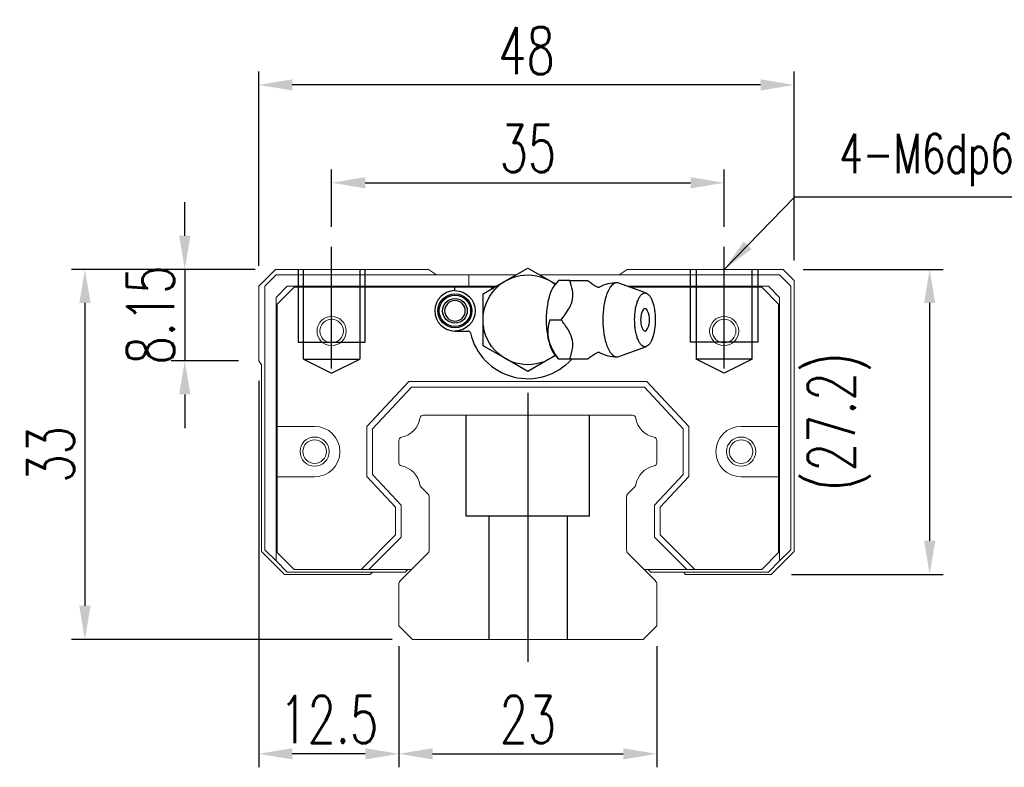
# Model space of a CAD drawing. Header units: millimetres. Extents: x 1821 to 2071, y 456 to 561.
# Tile 1 of 53: x 1821 to 1909, y 465 to 532. Entities that reach past the tile are written whole.
import ezdxf

# ---------------------------------------------------------------- set-up
doc = ezdxf.new("R2010")
doc.units = ezdxf.units.MM
doc.header["$LTSCALE"] = 0.2
doc.header["$PDSIZE"] = -1
doc.styles.add('DIM-7', font='SIMPLEX.shx', dxfattribs={"width": 0.7, "bigfont": 'chineset.shx'})
doc.dimstyles.new('CNS', dxfattribs={"dimtxt": 3.5, "dimasz": 2.5, "dimexe": 1, "dimexo": 1.5, "dimgap": 0.09, "dimtad": 0, "dimdsep": 46, "dimtxsty": 'DIM-7', "dimcen": 0.09, "dimclrd": 1, "dimclre": 1, "dimclrt": 4, "dimadec": 0, "dimazin": 0, "dimtfac": 1, "dimtix": 1, "dimtmove": 2, "dimatfit": 3, "dimfxl": 1, "dimtvp": 0.971429, "dimtolj": 1, "dimarcsym": 0})

# ---------------------------------------------------------------- blocks, each defined once
blk = doc.blocks.new('*D8')
at = {"color": 7, "lineweight": -2, "transparency": 16777216}
for p, q in [((1848.616, 513.485), (1848.616, 518.602)), ((1883.616, 513.485), (1883.616, 518.602)), ((1851.616, 517.402), (1880.616, 517.402))]:
    blk.add_line(p, q, dxfattribs=at)
at = {"color": 7, "transparency": 16777216}
for points in [[(1851.616, 517.902), (1851.616, 516.902), (1848.616, 517.402)], [(1880.616, 517.902), (1880.616, 516.902), (1883.616, 517.402)]]:
    blk.add_solid(points, dxfattribs=at)
at = {"layer": 'DEFPOINTS', "color": 0, "transparency": 16777216}
for p in [(1883.616, 517.402), (1848.616, 511.685), (1883.616, 511.685)]:
    blk.add_point(p, dxfattribs=at)
at = {"color": 7, "transparency": 16777216, "insert": (1866.116, 520.462), "char_height": 4.2, "attachment_point": 5, "style": 'DIM-7'}
blk.add_mtext('\\A1;35', dxfattribs=at)
blk = doc.blocks.new('*D9')
at = {"color": 7, "lineweight": -2, "transparency": 16777216}
for p, q in [((1842.109, 509.985), (1842.109, 527.33)), ((1889.859, 510.485), (1889.859, 527.33)), ((1886.859, 526.13), (1845.109, 526.13))]:
    blk.add_line(p, q, dxfattribs=at)
at = {"color": 7, "transparency": 16777216}
for points in [[(1845.109, 526.63), (1845.109, 525.63), (1842.109, 526.13)], [(1886.859, 526.63), (1886.859, 525.63), (1889.859, 526.13)]]:
    blk.add_solid(points, dxfattribs=at)
at = {"layer": 'DEFPOINTS', "color": 0, "transparency": 16777216}
for p in [(1842.109, 526.13), (1889.859, 508.685), (1842.109, 508.185)]:
    blk.add_point(p, dxfattribs=at)
at = {"color": 7, "transparency": 16777216, "insert": (1865.984, 529.19), "char_height": 4.2, "attachment_point": 5, "style": 'DIM-7'}
blk.add_mtext('\\A1;48', dxfattribs=at)
blk = doc.blocks.new('*D10')
at = {"color": 7, "lineweight": -2, "transparency": 16777216}
for p, q in [((1835.52, 512.685), (1835.52, 515.685)), ((1841.809, 509.685), (1834.32, 509.685)), ((1835.52, 509.685), (1835.52, 501.535)), ((1840.309, 501.535), (1834.32, 501.535)), ((1835.52, 498.535), (1835.52, 495.535))]:
    blk.add_line(p, q, dxfattribs=at)
at = {"color": 7, "transparency": 16777216}
for points in [[(1835.02, 512.685), (1836.02, 512.685), (1835.52, 509.685)], [(1835.02, 498.535), (1836.02, 498.535), (1835.52, 501.535)]]:
    blk.add_solid(points, dxfattribs=at)
at = {"layer": 'DEFPOINTS', "color": 0, "transparency": 16777216}
for p in [(1843.609, 509.685), (1835.52, 501.535), (1842.109, 501.535)]:
    blk.add_point(p, dxfattribs=at)
at = {"color": 7, "transparency": 16777216, "insert": (1832.46, 505.61), "char_height": 4.2, "attachment_point": 5, "rotation": 90, "style": 'DIM-7'}
blk.add_mtext('\\A1;8.15', dxfattribs=at)
blk = doc.blocks.new('*D11')
at = {"color": 7, "lineweight": -2, "transparency": 16777216}
for p, q in [((1841.809, 509.685), (1825.417, 509.685)), ((1826.617, 506.685), (1826.617, 479.685)), ((1854.024, 476.685), (1825.417, 476.685))]:
    blk.add_line(p, q, dxfattribs=at)
at = {"color": 7, "transparency": 16777216}
for points in [[(1826.117, 506.685), (1827.117, 506.685), (1826.617, 509.685)], [(1826.117, 479.685), (1827.117, 479.685), (1826.617, 476.685)]]:
    blk.add_solid(points, dxfattribs=at)
at = {"layer": 'DEFPOINTS', "color": 0, "transparency": 16777216}
for p in [(1843.609, 509.685), (1826.617, 476.685), (1855.824, 476.685)]:
    blk.add_point(p, dxfattribs=at)
at = {"color": 7, "transparency": 16777216, "insert": (1823.557, 493.185), "char_height": 4.2, "attachment_point": 5, "rotation": 90, "style": 'DIM-7'}
blk.add_mtext('\\A1;33', dxfattribs=at)
blk = doc.blocks.new('*D12')
at = {"color": 7, "lineweight": -2, "transparency": 16777216}
for p, q in [((1854.609, 476.085), (1854.609, 465.282)), ((1877.609, 476.085), (1877.609, 465.282)), ((1857.609, 466.482), (1874.609, 466.482))]:
    blk.add_line(p, q, dxfattribs=at)
at = {"color": 7, "transparency": 16777216}
for points in [[(1857.609, 466.982), (1857.609, 465.982), (1854.609, 466.482)], [(1874.609, 466.982), (1874.609, 465.982), (1877.609, 466.482)]]:
    blk.add_solid(points, dxfattribs=at)
at = {"layer": 'DEFPOINTS', "color": 0, "transparency": 16777216}
for p in [(1854.609, 477.885), (1877.609, 477.885), (1877.609, 466.482)]:
    blk.add_point(p, dxfattribs=at)
at = {"color": 7, "transparency": 16777216, "insert": (1866.109, 469.542), "char_height": 4.2, "attachment_point": 5, "style": 'DIM-7'}
blk.add_mtext('\\A1;23', dxfattribs=at)
blk = doc.blocks.new('*D13')
at = {"color": 7, "lineweight": -2, "transparency": 16777216}
for p, q in [((1842.109, 499.735), (1842.109, 465.282)), ((1854.609, 476.085), (1854.609, 465.282)), ((1851.609, 466.482), (1845.109, 466.482))]:
    blk.add_line(p, q, dxfattribs=at)
at = {"color": 7, "transparency": 16777216}
for points in [[(1845.109, 466.982), (1845.109, 465.982), (1842.109, 466.482)], [(1851.609, 466.982), (1851.609, 465.982), (1854.609, 466.482)]]:
    blk.add_solid(points, dxfattribs=at)
at = {"layer": 'DEFPOINTS', "color": 0, "transparency": 16777216}
for p in [(1842.109, 501.535), (1854.609, 477.885), (1842.109, 466.482)]:
    blk.add_point(p, dxfattribs=at)
at = {"color": 7, "transparency": 16777216, "insert": (1848.359, 469.542), "char_height": 4.2, "attachment_point": 5, "style": 'DIM-7'}
blk.add_mtext('\\A1;12.5', dxfattribs=at)
blk = doc.blocks.new('*D14')
at = {"color": 7, "lineweight": -2, "transparency": 16777216}
for p, q in [((1890.659, 509.685), (1903.133, 509.685)), ((1901.933, 506.685), (1901.933, 485.485)), ((1889.609, 482.485), (1903.133, 482.485))]:
    blk.add_line(p, q, dxfattribs=at)
at = {"color": 7, "transparency": 16777216}
for points in [[(1901.433, 506.685), (1902.433, 506.685), (1901.933, 509.685)], [(1901.433, 485.485), (1902.433, 485.485), (1901.933, 482.485)]]:
    blk.add_solid(points, dxfattribs=at)
at = {"layer": 'DEFPOINTS', "color": 0, "transparency": 16777216}
for p in [(1888.859, 509.685), (1887.809, 482.485), (1901.933, 482.485)]:
    blk.add_point(p, dxfattribs=at)
at = {"color": 7, "transparency": 16777216, "insert": (1893.865, 496.085), "char_height": 4.2, "attachment_point": 5, "rotation": 90, "style": 'DIM-7'}
blk.add_mtext('\\A1;(27.2)', dxfattribs=at)

msp = doc.modelspace()

# ---------------------------------------------------------------- linework, layer by layer
at = {"color": 0}
msp.add_line((1848.616, 500.835), (1848.616, 511.685), dxfattribs=at)
msp.add_line((1883.616, 500.835), (1883.616, 511.685))
at = {"linetype": 'Continuous', "lineweight": 15}
for p, q in [((1843.609, 509.685), (1842.109, 508.185)), ((1842.659, 508.185), (1843.659, 509.185)), ((1857.257, 509.685), (1843.609, 509.685)), ((1843.659, 509.185), (1860.859, 509.185)), ((1857.967, 509.185), (1857.257, 509.685)), ((1860.859, 509.185), (1865.038, 509.185)), ((1860.859, 509.185), (1860.859, 508.185)), ((1867.181, 509.185), (1888.559, 509.185)), ((1874.962, 509.685), (1874.252, 509.185)), ((1888.859, 509.685), (1874.962, 509.685)), ((1888.559, 509.185), (1889.559, 508.185)), ((1889.859, 508.685), (1888.859, 509.685)), ((1889.859, 484.535), (1889.859, 508.685)), ((1842.109, 508.185), (1842.109, 501.535)), ((1842.659, 484.685), (1842.659, 508.185)), ((1844.659, 508.185), (1843.659, 507.185)), ((1843.759, 506.585), (1845.259, 508.085)), ((1860.859, 508.185), (1844.659, 508.185)), ((1845.259, 508.085), (1860.859, 508.085)), ((1863.306, 508.185), (1860.859, 508.185)), ((1860.859, 508.085), (1863.132, 508.085)), ((1860.859, 508.085), (1862.859, 508.085)), ((1862.859, 508.085), (1862.859, 507.928)), ((1887.559, 508.185), (1874.966, 508.185)), ((1875.241, 508.085), (1886.959, 508.085)), ((1886.959, 508.085), (1888.459, 506.585)), ((1888.559, 507.185), (1887.559, 508.185)), ((1889.559, 508.185), (1889.559, 484.685)), ((1843.659, 507.185), (1843.659, 483.685)), ((1843.759, 495.685), (1843.759, 506.585)), ((1888.459, 506.585), (1888.459, 495.685)), ((1888.559, 483.685), (1888.559, 507.185)), ((1842.109, 501.535), (1842.359, 501.161)), ((1842.359, 501.161), (1842.359, 484.535)), ((1851.759, 495.666), (1855.508, 499.685)), ((1855.508, 499.685), (1876.711, 499.685)), ((1876.711, 499.685), (1880.459, 495.666)), ((1855.725, 499.185), (1852.259, 495.469)), ((1876.494, 499.185), (1855.725, 499.185)), ((1879.959, 495.469), (1876.494, 499.185)), ((1856.786, 496.685), (1875.433, 496.685)), ((1847.098, 495.685), (1843.759, 495.685)), ((1843.759, 491.185), (1843.759, 495.685)), ((1851.759, 491.204), (1851.759, 495.666)), ((1852.259, 495.469), (1852.259, 491.401)), ((1879.959, 491.401), (1879.959, 495.469)), ((1880.459, 495.666), (1880.459, 491.204)), ((1888.459, 495.685), (1885.121, 495.685)), ((1888.459, 495.685), (1888.459, 491.185)), ((1854.609, 492.445), (1854.609, 494.425)), ((1877.61, 494.425), (1877.61, 492.445)), ((1843.759, 491.185), (1847.098, 491.185)), ((1843.759, 484.435), (1843.759, 491.185)), ((1854.309, 488.469), (1851.759, 491.204)), ((1852.259, 491.401), (1854.809, 488.666)), ((1877.409, 488.666), (1879.959, 491.401)), ((1880.459, 491.204), (1877.909, 488.469)), ((1885.121, 491.185), (1888.459, 491.185)), ((1888.459, 491.185), (1888.459, 484.435)), ((1857.163, 489.712), (1856.569, 490.306)), ((1875.65, 490.306), (1875.056, 489.712)), ((1857.309, 484.692), (1857.309, 489.358)), ((1874.909, 489.358), (1874.909, 484.692)), ((1854.309, 486.011), (1854.309, 488.469)), ((1854.809, 488.666), (1854.809, 485.804)), ((1877.409, 485.804), (1877.409, 488.666)), ((1877.909, 488.469), (1877.909, 486.011)), ((1851.234, 482.935), (1854.309, 486.011)), ((1854.809, 485.804), (1851.941, 482.935)), ((1880.278, 482.935), (1877.409, 485.804)), ((1877.909, 486.011), (1880.985, 482.935)), ((1843.659, 483.685), (1842.659, 484.685)), ((1889.559, 484.685), (1888.559, 483.685)), ((1842.359, 484.535), (1844.409, 482.485)), ((1845.259, 482.935), (1843.759, 484.435)), ((1854.756, 481.932), (1857.163, 484.339)), ((1875.056, 484.339), (1877.463, 481.932)), ((1888.459, 484.435), (1886.959, 482.935)), ((1887.809, 482.485), (1889.859, 484.535)), ((1843.659, 483.685), (1844.659, 482.685)), ((1851.234, 482.935), (1845.259, 482.935)), ((1855.759, 482.935), (1851.234, 482.935)), ((1855.759, 482.935), (1851.941, 482.935)), ((1855.406, 482.935), (1855.156, 482.685)), ((1880.985, 482.935), (1876.459, 482.935)), ((1880.278, 482.935), (1876.459, 482.935)), ((1877.063, 482.685), (1876.813, 482.935)), ((1886.959, 482.935), (1880.985, 482.935)), ((1887.559, 482.685), (1888.559, 483.685)), ((1844.409, 482.485), (1852.047, 482.485)), ((1844.659, 482.685), (1855.156, 482.685)), ((1852.047, 482.485), (1852.247, 482.685)), ((1877.063, 482.685), (1887.559, 482.685)), ((1879.971, 482.685), (1880.171, 482.485)), ((1880.171, 482.485), (1887.809, 482.485)), ((1854.609, 477.885), (1854.609, 481.578)), ((1877.609, 481.578), (1877.609, 477.885)), ((1855.824, 476.685), (1854.609, 477.885)), ((1877.609, 477.885), (1876.395, 476.685)), ((1876.409, 476.685), (1855.824, 476.685))]:
    msp.add_line(p, q, dxfattribs=at)
at = {"ltscale": 2}
for p, q in [((1845.616, 509.685), (1845.616, 503.185)), ((1846.116, 501.685), (1846.116, 509.685)), ((1851.116, 509.685), (1851.116, 501.685)), ((1851.616, 503.185), (1851.616, 509.685)), ((1880.616, 503.185), (1880.616, 509.685)), ((1881.116, 509.685), (1881.116, 501.685)), ((1886.116, 501.685), (1886.116, 509.685)), ((1886.616, 509.685), (1886.616, 503.185)), ((1845.616, 503.185), (1851.616, 503.185)), ((1886.616, 503.185), (1880.616, 503.185)), ((1846.116, 501.685), (1851.116, 501.685)), ((1846.116, 501.685), (1848.616, 500.435)), ((1848.616, 500.435), (1851.116, 501.685)), ((1883.616, 500.435), (1881.116, 501.685)), ((1886.116, 501.685), (1881.116, 501.685)), ((1886.116, 501.685), (1883.616, 500.435)), ((1860.616, 487.685), (1860.616, 496.685)), ((1871.616, 487.685), (1871.616, 496.685)), ((1871.616, 487.685), (1860.616, 487.685)), ((1862.616, 487.685), (1862.616, 476.685)), ((1869.616, 487.685), (1869.616, 476.685))]:
    msp.add_line(p, q, dxfattribs=at)
at = {"linetype": 'Continuous'}
for p, q in [((1864.109, 508.649), (1866.109, 509.804)), ((1866.109, 509.804), (1868.109, 508.649)), ((1862.109, 507.495), (1864.109, 508.649)), ((1868.109, 508.649), (1868.572, 508.383)), ((1868.831, 508.691), (1868.516, 508.316)), ((1876.679, 507.561), (1874.233, 508.452)), ((1859.609, 507.785), (1859.609, 508.085)), ((1862.109, 505.185), (1862.109, 507.495)), ((1862.109, 502.876), (1862.109, 505.185)), ((1859.609, 504.185), (1860.793, 504.185)), ((1864.109, 501.721), (1862.109, 502.876)), ((1874.233, 501.918), (1876.679, 502.809)), ((1866.109, 500.566), (1864.109, 501.721)), ((1868.109, 501.721), (1866.109, 500.566)), ((1868.572, 501.988), (1868.109, 501.721)), ((1868.516, 502.054), (1868.831, 501.679)), ((1871.441, 501.685), (1869.844, 501.685))]:
    msp.add_line(p, q, dxfattribs=at)
at = {"ltscale": 0.5}
msp.add_line((1866.116, 498.685), (1866.116, 474.685), dxfattribs=at)
at = {"linetype": 'Continuous', "lineweight": 15}
for centre, radius in [((1848.609, 504.185), 1.3), ((1848.609, 504.185), 1.05), ((1883.609, 504.185), 1.3), ((1883.609, 504.185), 1.05), ((1847.098, 493.435), 1.3), ((1847.098, 493.435), 1.05), ((1885.121, 493.435), 1.3), ((1885.121, 493.435), 1.05)]:
    msp.add_circle(centre, radius, dxfattribs=at)
at = {"linetype": 'Continuous', "extrusion": (0, 0, -1)}
for centre, radius, start, end in [((-1866.109, 505.185), 4, 232.60182, 127.81431), ((-1859.609, 505.985), 1.515, 270, 90), ((-1859.609, 505.985), 1.8, 90, 270), ((-1859.609, 505.985), 1.515, 90, 270), ((-1859.609, 505.985), 1.4, 270, 90), ((-1859.609, 505.985), 1.1, 270, 90), ((-1859.609, 505.985), 1.4, 90, 270), ((-1859.609, 505.985), 1.1, 90, 270)]:
    msp.add_arc(centre, radius, start, end, dxfattribs=at)
at = {"linetype": 'Continuous'}
for centre, radius, start, end in [((1874.055, 505.185), 3.3, 90, 118.29326), ((1859.609, 505.985), 1.8, 90, 270), ((1859.609, 505.985), 0.918, 90, 270), ((1859.609, 505.985), 0.918, 270, 90), ((1875.148, 505.185), 1.817, 334.63704, 25.36296), ((1860.793, 503.985), 0.2, 12.71981, 90), ((1866.109, 505.185), 5.25, 192.71981, 318.13107), ((1874.055, 505.185), 3.3, 241.73722, 270.00623)]:
    msp.add_arc(centre, radius, start, end, dxfattribs=at)
at = {"linetype": 'Continuous', "lineweight": 15}
for centre, radius, start, end in [((1866.109, 505.185), 5.25, 192.71981, 318.18969), ((1854.467, 496.727), 2.044, 280.87121, 351.61737), ((1856.786, 496.385), 0.3, 90, 171.61737), ((1875.433, 496.385), 0.3, 8.38263, 90), ((1877.752, 496.727), 2.044, 188.38263, 259.12879), ((1847.098, 493.435), 2.25, 270, 90), ((1885.121, 493.435), 2.25, 90, 270), ((1854.909, 494.425), 0.3, 100.87121, 180.00001), ((1877.309, 494.425), 0.3, 359.99999, 79.12879), ((1854.909, 492.445), 0.3, 179.99999, 259.12866), ((1854.467, 490.143), 2.044, 9.2089, 79.12866), ((1877.752, 490.143), 2.044, 100.87134, 170.79109), ((1877.309, 492.445), 0.3, 280.87134, 0.00001), ((1856.781, 490.518), 0.3, 189.20891, 225), ((1875.438, 490.518), 0.3, 315, 350.79109), ((1856.809, 489.358), 0.5, 0, 45), ((1875.409, 489.358), 0.5, 135, 180.00001), ((1856.809, 484.692), 0.5, 315, 360), ((1875.409, 484.692), 0.5, 179.99999, 225), ((1855.109, 481.578), 0.5, 135, 180.00001), ((1877.109, 481.578), 0.5, 360, 45)]:
    msp.add_arc(centre, radius, start, end, dxfattribs=at)
at = {"linetype": 'Continuous'}
for start_param, end_param in [(0, 3.820667), (5.604012, 6.283185)]:
    msp.add_ellipse((1876.549, 505.185), major_axis=(0, 1), ratio=0.382683, start_param=start_param, end_param=end_param, dxfattribs=at)
for points, knots in [([(1868.52, 508.318), (1868.377, 508.148), (1868.245, 507.912), (1867.889, 506.983), (1867.747, 506.087), (1867.747, 505.185)], [0, 0, 0, 0, 0.313305, 0.313305, 1, 1, 1, 1]), ([(1869.071, 505.185), (1869.343, 505.531), (1869.611, 505.885), (1869.946, 506.515), (1870.047, 506.783), (1870.134, 507.311), (1870.123, 507.573), (1870.031, 508.119), (1869.941, 508.405), (1869.844, 508.685)], [0, 0, 0, 0, 0.316287, 0.316287, 0.530507, 0.530507, 0.74434, 0.74434, 1, 1, 1, 1]), ([(1869.844, 508.685), (1870.403, 508.685), (1870.966, 508.685), (1871.42, 508.685), (1871.457, 508.685), (1871.441, 508.685)], [0, 0, 0, 0, 0.599085, 0.599085, 1, 1, 1, 1]), ([(1872.309, 508.095), (1872.276, 508.111), (1872.106, 508.191), (1871.848, 508.359), (1871.593, 508.549), (1871.478, 508.654), (1871.444, 508.688)], [0, 0, 0, 0, 0.092453, 0.475336, 0.834417, 1, 1, 1, 1]), ([(1874.229, 508.453), (1874.172, 508.474), (1874.113, 508.485), (1873.724, 508.485), (1873.396, 508.13), (1872.928, 506.908), (1872.792, 506.049), (1872.792, 505.185)], [0, 0, 0, 0, 0.081093, 0.081093, 0.540547, 0.540547, 1, 1, 1, 1]), ([(1872.488, 508.09), (1872.487, 508.088), (1872.475, 508.084), (1872.395, 508.065), (1872.319, 508.086), (1872.312, 508.088), (1872.312, 508.089)], [0, 0, 0, 0, 0.201619, 0.51127, 0.862898, 1, 1, 1, 1]), ([(1875.631, 505.185), (1875.631, 505.028), (1875.643, 504.714), (1875.695, 504.261), (1875.781, 503.843), (1875.896, 503.477), (1876.036, 503.177), (1876.196, 502.954), (1876.369, 502.816), (1876.549, 502.77), (1876.73, 502.816), (1876.903, 502.954), (1877.063, 503.177), (1877.203, 503.477), (1877.318, 503.843), (1877.403, 504.261), (1877.456, 504.714), (1877.474, 505.185), (1877.456, 505.657), (1877.403, 506.11), (1877.318, 506.527), (1877.203, 506.893), (1877.063, 507.194), (1876.903, 507.417), (1876.73, 507.554), (1876.549, 507.601), (1876.369, 507.554), (1876.196, 507.417), (1876.036, 507.194), (1875.896, 506.893), (1875.781, 506.527), (1875.667, 505.973), (1875.631, 505.499), (1875.631, 505.185)], [0, 0, 0, 0, 0.031259, 0.062519, 0.093778, 0.125038, 0.156297, 0.187556, 0.218816, 0.250075, 0.281335, 0.312594, 0.343853, 0.375113, 0.406372, 0.437632, 0.468891, 0.500151, 0.53141, 0.562669, 0.593929, 0.625188, 0.656448, 0.687707, 0.718966, 0.750226, 0.781485, 0.812745, 0.844004, 0.875263, 0.906523, 0.937782, 1, 1, 1, 1]), ([(1867.747, 505.185), (1867.747, 504.283), (1867.889, 503.387), (1868.245, 502.458), (1868.377, 502.223), (1868.52, 502.053)], [0, 0, 0, 0, 0.686695, 0.686695, 1, 1, 1, 1]), ([(1868.07, 505.185), (1867.899, 504.638), (1867.822, 504.053), (1868.089, 502.831), (1868.429, 502.235), (1868.844, 501.685)], [0, 0, 0, 0, 0.5, 0.5, 1, 1, 1, 1]), ([(1869.844, 501.685), (1869.963, 502.031), (1870.075, 502.385), (1870.132, 503.015), (1870.114, 503.283), (1869.969, 503.811), (1869.841, 504.073), (1869.508, 504.619), (1869.292, 504.905), (1869.071, 505.185)], [0, 0, 0, 0, 0.316287, 0.316287, 0.530507, 0.530507, 0.74434, 0.74434, 1, 1, 1, 1]), ([(1872.792, 505.185), (1872.792, 504.321), (1872.928, 503.463), (1873.396, 502.241), (1873.724, 501.885), (1874.113, 501.885), (1874.172, 501.896), (1874.229, 501.918)], [0, 0, 0, 0, 0.459453, 0.459453, 0.918907, 0.918907, 1, 1, 1, 1]), ([(1871.436, 501.68), (1871.438, 501.682), (1871.511, 501.754), (1871.722, 501.921), (1872.013, 502.124), (1872.23, 502.235), (1872.311, 502.273)], [0, 0, 0, 0, 0.00616, 0.375018, 0.775259, 1, 1, 1, 1]), ([(1872.307, 502.279), (1872.307, 502.279), (1872.304, 502.277), (1872.356, 502.3), (1872.439, 502.3), (1872.493, 502.278), (1872.491, 502.28), (1872.49, 502.28)], [0, 0, 0, 0, 0.015434, 0.310669, 0.648924, 0.947247, 1, 1, 1, 1])]:
    msp.add_open_spline(points, degree=3, knots=knots, dxfattribs=at)
for points in [[(1869.844, 508.685), (1868.843, 508.685)], [(1868.07, 505.185), (1869.071, 505.185)], [(1869.844, 501.685), (1868.843, 501.685)]]:
    msp.add_open_spline(points, degree=1, dxfattribs=at)

# ---------------------------------------------------------------- texts
at = {"color": 0, "insert": (1893.882, 517.103), "char_height": 3.5, "attachment_point": 7, "style": 'DIM-7'}
msp.add_mtext('4-M6dp6.5', dxfattribs=at)

# ---------------------------------------------------------------- dimensions: what is measured, and where the dimension line sits
at = {"color": 0}
dim = msp.add_linear_dim(base=(1842.109, 526.13), p1=(1889.859, 508.685), p2=(1842.109, 508.185), text='48', dimstyle='CNS', override={"dimscale": 1.2, "dimgap": 0.8, "dimtad": 1, "dimclrd": 7, "dimclre": 7, "dimclrt": 7, "dimadec": 2, "dimazin": 2, "dimtm": 1e-09, "dimtfac": 0.6, "dimtmove": 1, "dimarcsym": 1}, dxfattribs=at)
dim.commit()
dim.dimension.update_dxf_attribs({"geometry": '*D9', "text_midpoint": (1865.984, 529.19)})
for base, p1, p2, picture, middle in [((1883.616, 517.402), (1848.616, 511.685), (1883.616, 511.685), '*D8', (1866.116, 520.462)), ((1842.109, 466.482), (1854.609, 477.885), (1842.109, 501.535), '*D13', (1848.359, 469.542)), ((1877.609, 466.482), (1854.609, 477.885), (1877.609, 477.885), '*D12', (1866.109, 469.542))]:
    dim = msp.add_linear_dim(base=base, p1=p1, p2=p2, dimstyle='CNS', override={"dimscale": 1.2, "dimgap": 0.8, "dimtad": 1, "dimclrd": 7, "dimclre": 7, "dimclrt": 7, "dimadec": 2, "dimazin": 2, "dimtm": 1e-09, "dimtfac": 0.6, "dimtmove": 1, "dimarcsym": 1}, dxfattribs=at)
    dim.commit()
    dim.dimension.update_dxf_attribs({"geometry": picture, "text_midpoint": middle})
for base, p2, picture, middle in [((1835.52, 501.535), (1842.109, 501.535), '*D10', (1832.46, 505.61)), ((1826.617, 476.685), (1855.824, 476.685), '*D11', (1823.557, 493.185))]:
    dim = msp.add_linear_dim(base=base, p1=(1843.609, 509.685), p2=p2, angle=90, dimstyle='CNS', override={"dimscale": 1.2, "dimgap": 0.8, "dimtad": 1, "dimclrd": 7, "dimclre": 7, "dimclrt": 7, "dimadec": 2, "dimazin": 2, "dimtm": 1e-09, "dimtfac": 0.6, "dimtmove": 1, "dimarcsym": 1}, dxfattribs=at)
    dim.commit()
    dim.dimension.update_dxf_attribs({"geometry": picture, "text_midpoint": middle})
dim = msp.add_linear_dim(base=(1901.933, 482.485), p1=(1888.859, 509.685), p2=(1887.809, 482.485), angle=90, text='(<>)', dimstyle='CNS', override={"dimscale": 1.2, "dimgap": 0.8, "dimtad": 1, "dimclrd": 7, "dimclre": 7, "dimclrt": 7, "dimadec": 2, "dimazin": 2, "dimtm": 1e-09, "dimtfac": 0.6, "dimtmove": 1, "dimarcsym": 1}, dxfattribs=at)
dim.commit()
dim.dimension.update_dxf_attribs({"geometry": '*D14', "text_midpoint": (1898.025, 496.085), "dimtype": 160})

# ---------------------------------------------------------------- leaders
at = {"color": 0, "annotation_type": 0, "has_hookline": 1, "hookline_direction": 0, "text_width": 20.067}
msp.add_leader([(1883.616, 509.685), (1889.922, 516.143), (1892.922, 516.143)], dimstyle='CNS', override={"dimscale": 1.2, "dimgap": 0.8, "dimtad": 1, "dimclrd": 7, "dimclre": 7, "dimclrt": 7, "dimadec": 2, "dimazin": 2, "dimtm": 1e-09, "dimtfac": 0.6, "dimtmove": 1, "dimarcsym": 1}, dxfattribs=at)

doc.saveas('drawing.dxf')
